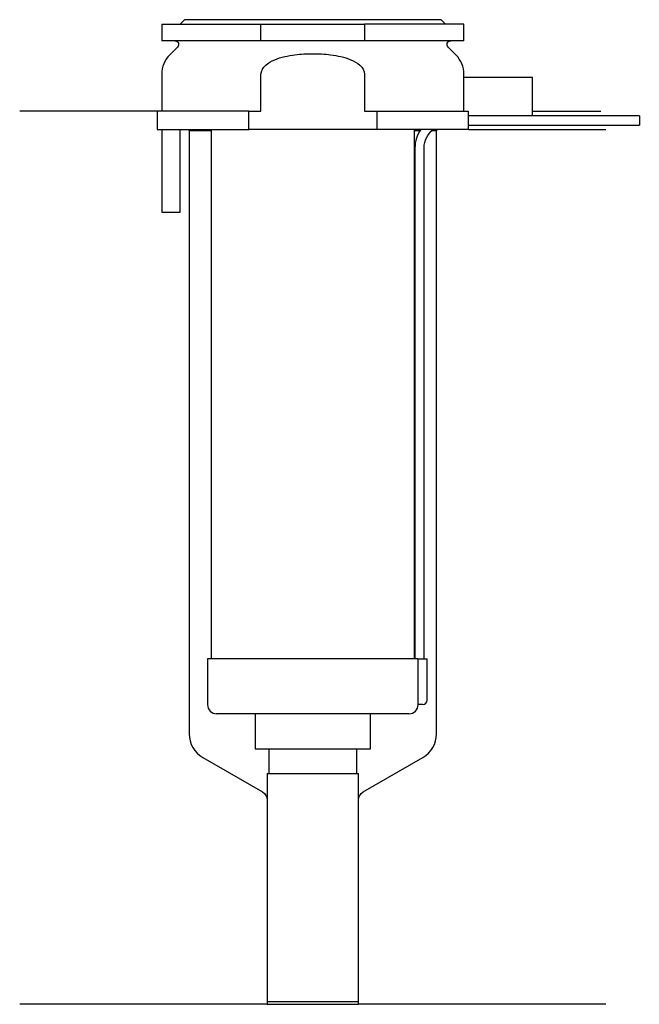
# Model space of a CAD drawing. Header units: millimetres. Extents: x 26 to 93, y 177 to 284.
import ezdxf

# ---------------------------------------------------------------- set-up
doc = ezdxf.new("R2010")
doc.units = ezdxf.units.MM
doc.layers.add('201', color=7, linetype='Continuous')
doc.layers.add('30', color=7, linetype='Continuous')

msp = doc.modelspace()

# ---------------------------------------------------------------- linework, layer by layer
at = {"layer": '201', "color": 113}
for p, q in [((40.53, 274.31), (25.53, 274.31)), ((40.53, 274.31), (40.53, 272.31)), ((81.53, 274.31), (88.96, 274.31)), ((43.93, 272.31), (44.03, 272.21)), ((44.03, 272.21), (44.03, 206.32)), ((44.03, 272.21), (46.43, 272.21)), ((68.63, 272.21), (69.24, 272.21)), ((70.55, 272.21), (71.03, 272.21)), ((71.03, 272.21), (71.13, 272.31)), ((71.03, 206.32), (71.03, 272.21)), ((74.53, 272.31), (89.53, 272.31)), ((45.53, 203.72), (52.03, 199.97)), ((63.02, 199.97), (69.53, 203.72)), ((52.53, 199.1), (52.53, 176.78)), ((62.52, 176.78), (62.52, 199.1)), ((52.53, 176.78), (25.53, 176.78)), ((52.53, 176.78), (62.52, 176.78)), ((89.53, 176.78), (62.52, 176.78))]:
    msp.add_line(p, q, dxfattribs=at)
for centre, start, end in [((47.03, 206.32), 180, 240), ((68.03, 206.32), -60, 0)]:
    msp.add_arc(centre, 3, start, end, dxfattribs=at)
at = {"layer": '201', "color": 113, "extrusion": (0, 0, -1)}
for centre, start, end in [((-51.53, 199.1), 120, 180), ((-63.52, 199.1), 0, 60)]:
    msp.add_arc(centre, 1, start, end, dxfattribs=at)
at = {"layer": '30', "color": 113}
for p, q in [((43.53, 284.31), (43.03, 283.81)), ((71.53, 284.31), (43.53, 284.31)), ((72.03, 283.81), (71.53, 284.31)), ((41.03, 283.81), (51.87, 283.81)), ((41.03, 283.81), (41.03, 282.01)), ((51.87, 282.01), (51.87, 283.81)), ((51.87, 283.81), (63.18, 283.81)), ((63.18, 283.81), (63.18, 282.01)), ((74.03, 283.81), (63.18, 283.81)), ((74.03, 282.01), (74.03, 283.81)), ((51.87, 282.01), (41.03, 282.01)), ((63.18, 282.01), (51.87, 282.01)), ((74.03, 282.01), (63.18, 282.01)), ((42.76, 281.33), (41.9, 280.48)), ((73.15, 280.48), (72.29, 281.33)), ((41.03, 278.35), (41.03, 274.31)), ((51.87, 274.31), (51.87, 278.35)), ((63.18, 278.35), (63.18, 274.31)), ((73.98, 278.01), (73.98, 274.31)), ((81.53, 278.01), (73.98, 278.01)), ((74.03, 278.01), (74.03, 278.35)), ((81.53, 273.81), (81.53, 278.01)), ((50.54, 274.31), (40.53, 274.31)), ((40.53, 274.31), (40.53, 272.31)), ((50.54, 274.31), (51.87, 274.31)), ((50.54, 272.31), (50.54, 274.31)), ((63.18, 274.31), (64.51, 274.31)), ((64.51, 274.31), (74.48, 274.31)), ((64.51, 274.31), (64.51, 272.31)), ((74.48, 274.31), (74.48, 273.81)), ((81.53, 273.81), (74.48, 273.81)), ((93.18, 273.81), (74.53, 273.81)), ((93.18, 273.81), (93.18, 272.81)), ((40.53, 272.31), (50.54, 272.31)), ((41.03, 272.31), (41.03, 263.31)), ((43.03, 263.31), (43.03, 272.31)), ((46.43, 272.31), (46.43, 214.51)), ((64.51, 272.31), (50.54, 272.31)), ((74.53, 272.31), (64.51, 272.31)), ((68.63, 214.51), (68.63, 272.31)), ((74.53, 272.31), (74.53, 272.81)), ((74.53, 272.81), (93.18, 272.81)), ((68.68, 270.31), (68.68, 214.51)), ((69.68, 214.51), (69.68, 270.31)), ((41.03, 263.31), (43.03, 263.31)), ((46.03, 214.51), (46.03, 209.51)), ((69, 214.51), (46.03, 214.51)), ((69, 214.51), (69, 210.01)), ((69, 214.51), (70.03, 214.51)), ((70.03, 210.01), (70.03, 214.51)), ((69.53, 209.51), (69.02, 209.51)), ((68.03, 208.51), (47.03, 208.51)), ((51.23, 208.51), (51.23, 204.69)), ((63.83, 204.69), (63.83, 208.51)), ((51.23, 204.69), (63.83, 204.69)), ((52.72, 204.69), (52.72, 201.99)), ((62.33, 201.99), (62.33, 204.69)), ((52.53, 201.99), (62.52, 201.99)), ((52.53, 201.99), (52.53, 177.09)), ((62.52, 177.09), (62.52, 201.99)), ((52.53, 177.09), (62.52, 177.09))]:
    msp.add_line(p, q, dxfattribs=at)
at = {"layer": '30', "color": 113, "extrusion": (0, 0, -1)}
for centre, radius, start, end in [((-42.48, 281.61), 0.4, 90, 225), ((-72.58, 281.61), 0.4, -45, 90), ((-72.18, 270.31), 2.5, 0, 53.1142)]:
    msp.add_arc(centre, radius, start, end, dxfattribs=at)
at = {"layer": '30', "color": 113}
for centre, radius, start, end in [((44.03, 278.35), 3, 135, 180), ((71.03, 278.35), 3, 0, 45), ((72.18, 270.31), 3.5, 145.092, 180), ((69.53, 210.01), 0.5, -90, 0), ((47.03, 209.51), 1, 180, 270), ((68.03, 209.51), 1, -90, 0)]:
    msp.add_arc(centre, radius, start, end, dxfattribs=at)
for points, knots in [([(51.87, 278.35), (51.87, 278.74), (52.1, 279.1), (52.67, 279.61), (53.02, 279.79), (54.07, 280.23), (54.83, 280.38), (55.58, 280.48)], [0, 0, 0, 0, 0.25, 0.25, 0.5, 0.5, 1, 1, 1, 1]), ([(55.58, 280.48), (56.22, 280.56), (56.87, 280.6), (57.84, 280.6), (58.17, 280.59), (58.82, 280.55), (59.15, 280.52), (59.47, 280.48)], [0, 0, 0, 0, 0.5, 0.5, 0.75, 0.75, 1, 1, 1, 1]), ([(59.47, 280.48), (60.22, 280.38), (60.98, 280.23), (62.04, 279.79), (62.38, 279.61), (62.95, 279.09), (63.18, 278.74), (63.18, 278.35)], [0, 0, 0, 0, 0.5, 0.5, 0.75, 0.75, 1, 1, 1, 1]), ([(74.53, 272.81), (74.53, 272.83), (74.52, 272.84), (74.52, 272.86), (74.52, 272.88), (74.52, 272.92), (74.52, 272.94), (74.52, 273.01), (74.52, 273.06), (74.52, 273.18), (74.52, 273.25), (74.52, 273.35), (74.52, 273.38), (74.52, 273.44), (74.52, 273.47), (74.52, 273.53), (74.52, 273.56), (74.52, 273.62), (74.52, 273.64), (74.52, 273.69), (74.52, 273.71), (74.52, 273.75), (74.52, 273.76), (74.52, 273.79), (74.53, 273.8), (74.53, 273.81), (74.53, 273.81)], [0, 0, 0, 0, 0.124935, 0.124935, 0.187403, 0.187403, 0.249871, 0.249871, 0.374806, 0.374806, 0.499741, 0.499741, 0.562209, 0.562209, 0.624677, 0.624677, 0.687144, 0.687144, 0.749612, 0.749612, 0.81208, 0.81208, 0.874547, 0.874547, 0.937015, 1, 1, 1, 1]), ([(69, 210.01), (69, 209.96), (69, 209.9), (69, 209.8), (69, 209.75), (69, 209.66), (69.01, 209.62), (69.01, 209.56), (69.01, 209.54), (69.02, 209.53), (69.02, 209.52), (69.02, 209.51)], [0, 0, 0, 0, 0.208381, 0.208381, 0.416996, 0.416996, 0.625825, 0.625825, 0.83609, 0.83609, 1, 1, 1, 1])]:
    msp.add_open_spline(points, degree=3, knots=knots, dxfattribs=at)

doc.saveas('drawing.dxf')
